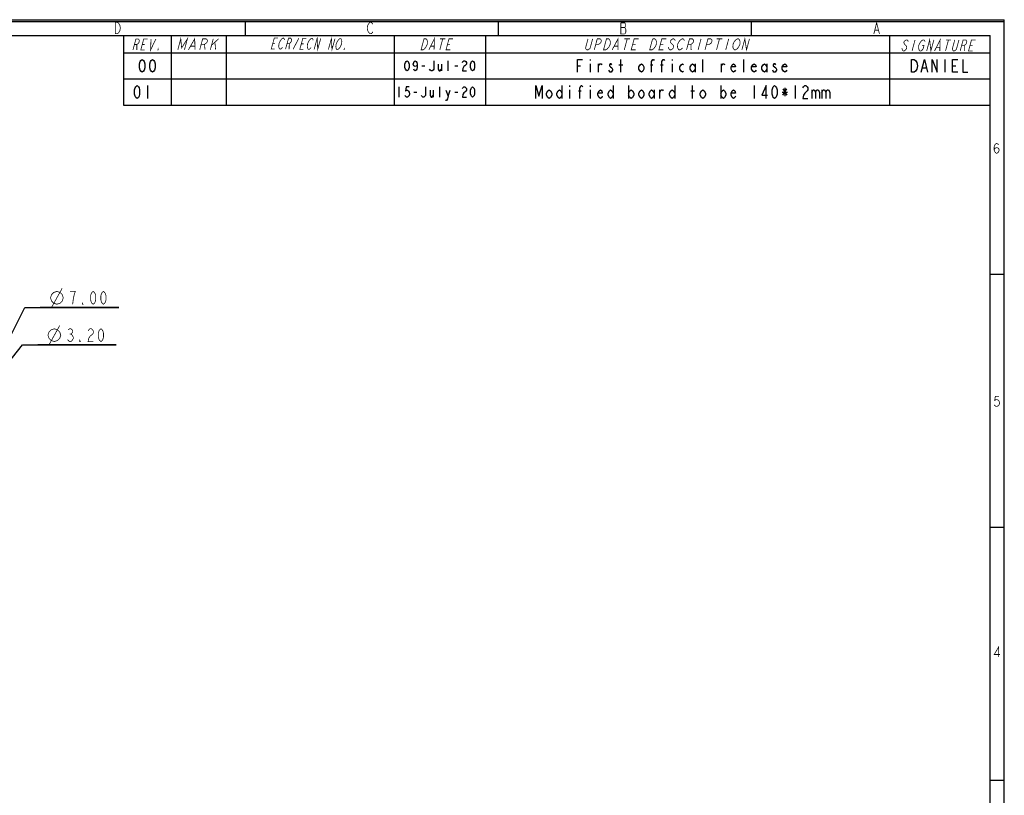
# Model space of a CAD drawing. Header units: millimetres. Extents: x 0 to 420, y 0 to 297.
# Tile 11 of 11: x 228 to 420, y 146 to 297. Entities that reach past the tile are written whole.
import ezdxf

# ---------------------------------------------------------------- set-up
doc = ezdxf.new("R2010")
doc.units = ezdxf.units.MM
doc.header["$LTSCALE"] = 23.1
doc.layers.get('0').update_dxf_attribs({"linetype": 'CONTINUOUS'})
doc.styles.get("Standard").update_dxf_attribs({"font": 'txt', "width": 0.8})
doc.dimstyles.new('DIMSTYLE_2', dxfattribs={"dimtxt": 2.5, "dimasz": 2.5, "dimexe": 1, "dimexo": 1, "dimtad": 1, "dimzin": 0, "dimdsep": 46, "dimtxsty": 'STANDARD', "dimblk": '_FILLED', "dimblk1": '_FILLED', "dimblk2": '_FILLED', "dimcen": 0.09, "dimadec": 0, "dimazin": 0, "dimtp": 0.01, "dimtm": 0.01, "dimtfac": 1, "dimtmove": 0, "dimatfit": 2, "dimldrblk": '_FILLED', "dimfxl": 1, "dimtolj": 1, "dimtzin": 0, "dimarcsym": 0})

# ---------------------------------------------------------------- blocks, each defined once
blk = doc.blocks.new('_FILLED')
at = {"color": 0, "linetype": 'BYBLOCK'}
blk.add_solid([(0, 0), (-1, 0.14), (-1, -0.14)], dxfattribs=at)
blk = doc.blocks.new('*D8')
at = {"color": 2, "linetype": 'CONTINUOUS'}
for p, q in [((219.48, 222.23), (228.83, 240.81)), ((228.83, 240.81), (247.16, 240.81)), ((247.16, 240.81), (231.83, 240.81)), ((221.05, 225.35), (219.48, 222.23)), ((217.91, 219.1), (219.48, 222.23))]:
    blk.add_line(p, q, dxfattribs=at)
at = {"color": 2, "linetype": 'CONTINUOUS', "xscale": 2.5, "yscale": 2.5, "zscale": 2.5}
for p, rotation in [((221.05, 225.35), 63.3002350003), ((217.91, 219.1), 243.3002350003)]:
    blk.add_blockref('_FILLED', p, dxfattribs=dict(at, rotation=rotation))
blk = doc.blocks.new('*D9')
at = {"color": 2, "linetype": 'CONTINUOUS'}
for p, q in [((219.48, 222.23), (228.34, 233.52)), ((228.34, 233.52), (246.68, 233.52)), ((246.68, 233.52), (231.34, 233.52)), ((220.47, 223.49), (219.48, 222.23)), ((218.49, 220.97), (219.48, 222.23))]:
    blk.add_line(p, q, dxfattribs=at)
at = {"color": 2, "linetype": 'CONTINUOUS', "xscale": 2.5, "yscale": 2.5, "zscale": 2.5}
for p, rotation in [((218.49, 220.97), 231.8833175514), ((220.47, 223.49), 51.8833175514)]:
    blk.add_blockref('_FILLED', p, dxfattribs=dict(at, rotation=rotation))

msp = doc.modelspace()

# ---------------------------------------------------------------- linework, layer by layer
at = {"color": 7, "linetype": 'CONTINUOUS', "true_color": 0xf5f5f5}
for p, q in [((0, 297), (420, 297)), ((0.038, 296.671), (419.978, 296.671)), ((271.821, 296.671), (271.821, 293.928)), ((321.207, 296.671), (321.207, 293.928)), ((370.592, 296.671), (370.592, 293.928)), ((419.978, 0.358), (419.978, 296.671)), ((420, 0), (420, 297)), ((2.782, 293.928), (417.234, 293.928)), ((248.092, 293.928), (248.092, 280.32)), ((257.38, 293.928), (257.38, 280.32)), ((268.11, 293.928), (268.11, 280.32)), ((300.891, 293.928), (300.891, 280.32)), ((318.756, 293.928), (318.756, 280.32)), ((397.574, 293.928), (397.574, 280.32)), ((417.234, 3.102), (417.234, 293.928)), ((248.092, 290.551), (417.234, 290.551)), ((310.123, 288.327), (310.123, 286.993)), ((311.423, 286.993), (311.423, 288.993)), ((339.165, 289.243), (339.165, 289.035)), ((339.165, 288.41), (339.165, 286.743)), ((340.79, 286.743), (340.79, 288.41)), ((345.165, 286.743), (345.165, 289.243)), ((355.165, 289.243), (355.165, 289.035)), ((355.165, 288.41), (355.165, 286.743)), ((359.665, 288.41), (359.665, 286.743)), ((361.165, 286.743), (361.165, 289.243)), ((364.79, 286.743), (364.79, 288.41)), ((369.165, 286.743), (369.165, 289.243)), ((373.665, 288.41), (373.665, 286.743)), ((408.404, 289.243), (408.404, 286.743)), ((306.323, 287.993), (306.923, 287.993)), ((312.723, 287.993), (313.323, 287.993)), ((336.665, 287.993), (337.29, 287.993)), ((344.79, 288.202), (345.54, 288.202)), ((350.915, 288.202), (351.415, 288.202)), ((352.915, 288.202), (353.415, 288.202)), ((404.029, 287.577), (404.779, 287.577)), ((409.904, 287.993), (410.529, 287.993)), ((248.092, 285.435), (417.234, 285.435)), ((252.736, 284.128), (252.736, 281.628)), ((301.823, 283.878), (301.823, 281.878)), ((304.723, 282.878), (305.323, 282.878)), ((308.523, 283.211), (308.523, 281.878)), ((309.823, 281.878), (309.823, 283.878)), ((311.423, 282.044), (311.823, 283.211)), ((312.723, 282.878), (313.323, 282.878)), ((248.092, 280.32), (417.234, 280.32)), ((417.234, 247.286), (419.978, 247.286)), ((417.234, 197.9), (419.978, 197.9)), ((417.234, 148.515), (419.978, 148.515))]:
    msp.add_line(p, q, dxfattribs=at)
at = {"color": 7, "linetype": 'CONTINUOUS', "true_color": 0xfffff2}
for p, q in [((333.665, 284.128), (333.665, 281.628)), ((335.165, 284.128), (335.165, 283.919)), ((335.165, 283.294), (335.165, 281.628)), ((336.915, 283.086), (337.415, 283.086)), ((339.165, 284.128), (339.165, 283.919)), ((339.165, 283.294), (339.165, 281.628)), ((343.665, 284.128), (343.665, 281.628)), ((346.665, 284.128), (346.665, 281.628)), ((351.665, 283.294), (351.665, 281.628)), ((352.79, 281.628), (352.79, 283.294)), ((355.665, 284.128), (355.665, 281.628)), ((358.79, 283.086), (359.54, 283.086)), ((359.165, 281.628), (359.165, 284.128)), ((364.665, 284.128), (364.665, 281.628)), ((371.165, 284.128), (371.165, 281.628)), ((376.665, 282.878), (377.665, 282.878)), ((376.79, 283.503), (377.54, 282.253)), ((376.79, 282.253), (377.54, 283.503)), ((377.165, 283.711), (377.165, 282.044)), ((379.165, 284.128), (379.165, 281.628)), ((382.415, 283.294), (382.415, 281.628)), ((384.415, 283.294), (384.415, 281.628))]:
    msp.add_line(p, q, dxfattribs=at)
at = {"color": 7, "linetype": 'CONTINUOUS', "true_color": 0xf5f5f5, "const_width": 0.15}
for points in [[(247.365, 294.821), (247.146, 294.455), (246.926, 294.272), (246.487, 294.272), (246.487, 296.467)], [(246.487, 296.467), (246.926, 296.467), (247.146, 296.284)], [(247.146, 296.284), (247.365, 295.918), (247.475, 295.37), (247.365, 294.821)], [(295.982, 294.455), (295.763, 294.821), (295.653, 295.37), (295.763, 295.918), (295.873, 296.101), (295.982, 296.284), (296.202, 296.467), (296.421, 296.467), (296.641, 296.284), (296.751, 296.101)], [(345.149, 296.379), (345.149, 294.184), (345.917, 294.184)], [(346.136, 295.098), (345.917, 295.464), (346.027, 295.647), (346.027, 296.196), (345.917, 296.379), (345.149, 296.379)], [(394.534, 294.214), (395.083, 296.409), (395.632, 294.214)], [(296.751, 294.638), (296.641, 294.455), (296.421, 294.272), (296.202, 294.272), (295.982, 294.455)], [(345.149, 295.464), (345.917, 295.464)], [(345.917, 294.184), (346.136, 294.549), (346.136, 295.098)], [(394.754, 294.945), (395.412, 294.945)], [(249.93, 291.082), (250.506, 293.231), (250.983, 293.231), (251.125, 293.052), (251.173, 292.873), (251.077, 292.515), (250.933, 292.336), (250.695, 292.157), (250.218, 292.157)], [(250.695, 292.157), (250.693, 291.082)], [(252.217, 291.082), (251.455, 291.082), (252.031, 293.231), (252.793, 293.231)], [(251.743, 292.157), (252.219, 292.157)], [(253.46, 293.231), (253.361, 291.082), (254.413, 293.231)], [(258.685, 291.121), (259.261, 293.269), (259.429, 291.479), (260.556, 293.269), (259.98, 291.121)], [(260.757, 291.121), (261.98, 293.269), (262.052, 291.121)], [(262.958, 291.121), (263.534, 293.269), (264.181, 293.269), (264.392, 293.09), (264.473, 292.911), (264.377, 292.553), (264.2, 292.374), (263.893, 292.195), (263.246, 292.195)], [(263.893, 292.195), (263.994, 291.121)], [(265.605, 293.269), (265.029, 291.121)], [(265.269, 292.016), (266.641, 293.269)], [(265.931, 292.553), (266.065, 291.121)], [(277.617, 291.262), (276.92, 291.267), (277.513, 293.411), (278.21, 293.405)], [(277.217, 292.339), (277.652, 292.336)], [(278.375, 291.793), (278.436, 292.329), (278.672, 292.864), (278.945, 293.22)], [(278.945, 293.22), (279.169, 293.398), (279.343, 293.396), (279.468, 293.216), (279.506, 293.037)], [(279.708, 291.245), (280.302, 293.388), (280.737, 293.385), (280.862, 293.205), (280.9, 293.026), (280.801, 292.668), (280.664, 292.49), (280.441, 292.313), (280.005, 292.317)], [(280.441, 292.313), (280.406, 291.239)], [(281.19, 291.233), (282.306, 293.372)], [(283.194, 291.216), (282.497, 291.222), (283.09, 293.366), (283.787, 293.36)], [(282.794, 292.294), (283.229, 292.29)], [(284.028, 291.389), (283.952, 291.747), (284.014, 292.284), (284.249, 292.819), (284.522, 293.175)], [(284.522, 293.175), (284.746, 293.352), (284.92, 293.351), (285.045, 293.171), (285.083, 292.992)], [(285.286, 291.199), (285.879, 293.343), (285.983, 291.194), (286.576, 293.338)], [(288.074, 291.177), (288.667, 293.321), (288.771, 291.171), (289.364, 293.315)], [(289.605, 291.343), (289.529, 291.702), (289.591, 292.239), (289.826, 292.774), (290.099, 293.13)], [(290.099, 293.13), (290.323, 293.307), (290.497, 293.306), (290.622, 293.126)], [(290.622, 293.126), (290.697, 292.767), (290.636, 292.23), (290.401, 291.695)], [(306.74, 293.269), (307.146, 293.269), (307.301, 293.09), (307.355, 292.911), (307.408, 292.732), (307.366, 292.195), (307.12, 291.658), (306.971, 291.479), (306.821, 291.3), (306.57, 291.121), (306.164, 291.121), (306.74, 293.269)], [(307.687, 291.121), (308.771, 293.269), (308.703, 291.121)], [(310.396, 293.269), (309.82, 291.121)], [(309.888, 293.269), (310.904, 293.269)], [(311.851, 291.121), (311.039, 291.121), (311.615, 293.269), (312.427, 293.269)], [(311.327, 292.195), (311.834, 292.195)], [(339.648, 293.255), (339.168, 291.465), (339.007, 291.286), (338.734, 291.107), (338.509, 291.107), (338.332, 291.286), (338.267, 291.465), (338.747, 293.255)], [(339.972, 291.107), (340.548, 293.255), (341.111, 293.255), (341.288, 293.076), (341.352, 292.897), (341.256, 292.539), (341.096, 292.36), (340.823, 292.181), (340.26, 292.181)], [(342.349, 293.255), (342.799, 293.255), (342.976, 293.076), (343.041, 292.897), (343.105, 292.718), (343.074, 292.181), (342.817, 291.644), (342.657, 291.465), (342.496, 291.286), (342.223, 291.107), (341.773, 291.107), (342.349, 293.255)], [(343.461, 291.107), (344.6, 293.255), (344.587, 291.107)], [(346.4, 293.255), (345.825, 291.107)], [(345.838, 293.255), (346.963, 293.255)], [(348.076, 291.107), (347.175, 291.107), (347.751, 293.255), (348.651, 293.255)], [(347.463, 292.181), (348.026, 292.181)], [(352.109, 292.718), (352.078, 292.181), (351.821, 291.644), (351.661, 291.465), (351.5, 291.286), (351.227, 291.107), (350.777, 291.107), (351.352, 293.255)], [(351.352, 293.255), (351.803, 293.255), (351.98, 293.076), (352.109, 292.718)], [(353.478, 291.107), (352.577, 291.107), (353.153, 293.255), (354.054, 293.255)], [(352.865, 292.181), (353.428, 292.181)], [(355.758, 292.897), (355.694, 293.076), (355.517, 293.255), (355.292, 293.255), (355.019, 293.076), (354.858, 292.897), (354.81, 292.718), (354.875, 292.539)], [(354.875, 292.539), (355.406, 292.002)], [(356.339, 291.286), (356.21, 291.644), (356.242, 292.181), (356.498, 292.718), (356.659, 292.897), (356.819, 293.076), (357.092, 293.255), (357.317, 293.255), (357.495, 293.076), (357.559, 292.897)], [(357.98, 291.107), (358.555, 293.255), (359.118, 293.255), (359.295, 293.076), (359.36, 292.897), (359.264, 292.539), (359.103, 292.36), (358.83, 292.181), (358.268, 292.181)], [(358.83, 292.181), (358.88, 291.107)], [(360.806, 293.255), (360.231, 291.107)], [(361.581, 291.107), (362.157, 293.255), (362.72, 293.255), (362.897, 293.076), (362.961, 292.897), (362.865, 292.539), (362.705, 292.36), (362.432, 292.181), (361.869, 292.181)], [(364.408, 293.255), (363.832, 291.107)], [(363.845, 293.255), (364.971, 293.255)], [(366.209, 293.255), (365.633, 291.107)], [(367.98, 291.465), (367.819, 291.286), (367.546, 291.107), (367.321, 291.107), (367.144, 291.286), (367.079, 291.465), (367.015, 291.644), (367.046, 292.181), (367.303, 292.718), (367.624, 293.076)], [(367.624, 293.076), (367.897, 293.255), (368.122, 293.255), (368.299, 293.076), (368.364, 292.897), (368.428, 292.718), (368.397, 292.181), (368.14, 291.644), (367.98, 291.465)], [(368.784, 291.107), (369.36, 293.255), (369.685, 291.107), (370.26, 293.255)], [(400.443, 292.338), (400.911, 291.801), (400.965, 291.622), (400.869, 291.264), (400.719, 291.085), (400.467, 290.906), (400.263, 290.906), (400.107, 291.085), (400.053, 291.264), (399.999, 291.443)], [(401.253, 292.696), (401.199, 292.875), (401.043, 293.054), (400.839, 293.054), (400.587, 292.875), (400.437, 292.696), (400.389, 292.517), (400.443, 292.338)], [(402.574, 293.054), (401.998, 290.906)], [(403.918, 291.98), (404.326, 291.98), (404.134, 291.264), (403.984, 291.085), (403.732, 290.906), (403.528, 290.906), (403.372, 291.085), (403.318, 291.264), (403.264, 291.443), (403.306, 291.98), (403.552, 292.517), (403.852, 292.875)], [(403.852, 292.875), (404.104, 293.054), (404.308, 293.054), (404.464, 292.875), (404.518, 292.696)], [(404.855, 290.906), (405.431, 293.054), (405.671, 290.906), (406.247, 293.054)], [(406.385, 290.906), (407.471, 293.054), (407.406, 290.906)], [(409.104, 293.054), (408.528, 290.906)], [(408.594, 293.054), (409.614, 293.054)], [(411.144, 293.054), (410.665, 291.264), (410.515, 291.085), (410.263, 290.906), (410.059, 290.906), (409.902, 291.085), (409.848, 291.264), (410.328, 293.054)], [(411.385, 290.906), (411.961, 293.054), (412.471, 293.054), (412.627, 292.875), (412.681, 292.696), (412.585, 292.338), (412.435, 292.159), (412.183, 291.98), (411.673, 291.98)], [(413.834, 290.906), (413.018, 290.906), (413.593, 293.054), (414.41, 293.054)], [(254.886, 291.082), (254.79, 291.082), (254.838, 291.261), (254.886, 291.082)], [(261.208, 291.837), (261.984, 291.837)], [(279.11, 291.608), (278.974, 291.43), (278.75, 291.252), (278.576, 291.254), (278.451, 291.434), (278.375, 291.793)], [(284.687, 291.562), (284.551, 291.384), (284.327, 291.207), (284.153, 291.209), (284.028, 291.389)], [(290.401, 291.695), (290.128, 291.339), (289.904, 291.162), (289.73, 291.163), (289.605, 291.343)], [(291.211, 291.151), (291.124, 291.152), (291.173, 291.331), (291.211, 291.151)], [(308.082, 291.837), (308.692, 291.837)], [(343.878, 291.823), (344.553, 291.823)], [(355.406, 292.002), (355.471, 291.823), (355.375, 291.465), (355.214, 291.286), (354.941, 291.107), (354.716, 291.107), (354.539, 291.286), (354.474, 291.465), (354.41, 291.644)], [(357.175, 291.465), (357.015, 291.286), (356.742, 291.107), (356.517, 291.107), (356.339, 291.286)], [(406.781, 291.622), (407.393, 291.622)], [(412.183, 291.98), (412.201, 290.906)], [(413.305, 291.98), (413.816, 291.98)], [(418.024, 271.539), (418.148, 271.869), (418.518, 272.033), (418.889, 271.869), (419.012, 271.539), (418.889, 271.21), (418.765, 271.046), (418.518, 270.881), (418.271, 271.046), (418.148, 271.21), (418.024, 271.539), (418.024, 272.198), (418.148, 272.527), (418.271, 272.692), (418.518, 272.856), (418.765, 272.692), (418.889, 272.527)], [(418.991, 223.471), (418.25, 223.471), (418.127, 222.648), (418.373, 222.812), (418.62, 222.812), (418.867, 222.648), (418.991, 222.483), (419.114, 222.154), (418.991, 221.825), (418.867, 221.66), (418.62, 221.495), (418.373, 221.495), (418.127, 221.66), (418.003, 221.825)], [(418.9, 172.54), (418.9, 174.515), (418.036, 173.034), (419.147, 173.034)]]:
    msp.add_lwpolyline(points, dxfattribs=at)
at = {"color": 7, "linetype": 'CONTINUOUS', "true_color": 0xf5f5f5}
for points in [[(251.736, 286.743), (251.486, 286.952), (251.361, 287.16), (251.236, 287.577), (251.236, 288.41), (251.361, 288.827), (251.486, 289.035), (251.736, 289.243), (251.986, 289.035), (252.111, 288.827), (252.236, 288.41), (252.236, 287.577), (252.111, 287.16), (251.986, 286.952), (251.736, 286.743)], [(253.736, 286.743), (253.486, 286.952), (253.361, 287.16), (253.236, 287.577), (253.236, 288.41), (253.361, 288.827), (253.486, 289.035), (253.736, 289.243), (253.986, 289.035), (254.111, 288.827), (254.236, 288.41), (254.236, 287.577), (254.111, 287.16), (253.986, 286.952), (253.736, 286.743)], [(303.423, 286.993), (303.223, 287.16), (303.123, 287.327), (303.023, 287.66), (303.023, 288.327), (303.123, 288.66), (303.223, 288.827), (303.423, 288.993), (303.623, 288.827), (303.723, 288.66), (303.823, 288.327), (303.823, 287.66), (303.723, 287.327), (303.623, 287.16), (303.423, 286.993)], [(305.423, 288.327), (305.323, 287.993), (305.023, 287.827), (304.723, 287.993), (304.623, 288.327), (304.723, 288.66), (304.823, 288.827), (305.023, 288.993), (305.223, 288.827), (305.323, 288.66), (305.423, 288.327), (305.423, 287.66), (305.323, 287.327), (305.223, 287.16), (305.023, 286.993), (304.823, 287.16), (304.723, 287.327)], [(308.623, 288.993), (308.623, 287.327), (308.523, 287.16), (308.323, 286.993), (308.123, 286.993), (307.923, 287.16), (307.823, 287.327)], [(309.523, 288.327), (309.523, 287.327), (309.723, 286.993), (309.923, 286.993), (310.123, 287.327)], [(314.223, 288.66), (314.323, 288.827), (314.523, 288.993), (314.723, 288.993), (314.923, 288.827), (315.023, 288.66), (315.023, 288.327), (314.923, 288.16), (314.723, 287.993), (314.523, 287.827), (314.323, 287.493), (314.223, 286.993), (315.023, 286.993)], [(316.223, 286.993), (316.023, 287.16), (315.923, 287.327), (315.823, 287.66), (315.823, 288.327), (315.923, 288.66), (316.023, 288.827), (316.223, 288.993), (316.423, 288.827), (316.523, 288.66), (316.623, 288.327), (316.623, 287.66), (316.523, 287.327), (316.423, 287.16), (316.223, 286.993)], [(336.665, 286.743), (336.665, 289.243), (337.665, 289.243)], [(340.79, 287.993), (341.04, 288.41), (341.29, 288.41), (341.415, 288.202)], [(343.415, 288.202), (343.29, 288.41), (343.04, 288.41), (342.915, 288.202), (342.915, 287.993), (343.165, 287.785), (343.415, 287.577), (343.54, 287.368), (343.54, 287.16), (343.415, 286.952), (343.29, 286.743), (343.04, 286.743), (342.915, 286.952), (342.79, 287.16)], [(349.665, 287.368), (349.415, 286.952), (349.165, 286.743), (348.915, 286.952), (348.665, 287.368), (348.665, 287.785), (348.915, 288.202), (349.165, 288.41), (349.415, 288.202), (349.665, 287.785), (349.665, 287.368)], [(351.165, 286.743), (351.165, 288.827), (351.415, 289.243), (351.54, 289.243), (351.665, 289.035)], [(353.165, 286.743), (353.165, 288.827), (353.415, 289.243), (353.54, 289.243), (353.665, 289.035)], [(357.415, 286.952), (357.165, 286.743), (356.915, 286.952), (356.665, 287.368), (356.665, 287.785), (356.915, 288.202), (357.165, 288.41), (357.415, 288.202)], [(359.665, 287.368), (359.415, 286.952), (359.165, 286.743), (358.915, 286.952), (358.665, 287.368), (358.665, 287.785), (358.915, 288.202), (359.165, 288.41), (359.415, 288.202), (359.665, 287.785)], [(364.79, 287.993), (365.04, 288.41), (365.29, 288.41), (365.415, 288.202)], [(367.54, 287.16), (367.415, 286.952), (367.165, 286.743), (366.915, 286.952), (366.665, 287.368), (366.665, 287.785), (366.915, 288.202), (367.165, 288.41), (367.415, 288.202), (367.54, 287.785), (366.665, 287.785)], [(371.54, 287.16), (371.415, 286.952), (371.165, 286.743), (370.915, 286.952), (370.665, 287.368), (370.665, 287.785), (370.915, 288.202), (371.165, 288.41), (371.415, 288.202), (371.54, 287.785), (370.665, 287.785)], [(373.665, 287.368), (373.415, 286.952), (373.165, 286.743), (372.915, 286.952), (372.665, 287.368), (372.665, 287.785), (372.915, 288.202), (373.165, 288.41), (373.415, 288.202), (373.665, 287.785)], [(375.415, 288.202), (375.29, 288.41), (375.04, 288.41), (374.915, 288.202), (374.915, 287.993), (375.165, 287.785), (375.415, 287.577), (375.54, 287.368), (375.54, 287.16), (375.415, 286.952), (375.29, 286.743), (375.04, 286.743), (374.915, 286.952), (374.79, 287.16)], [(377.54, 287.16), (377.415, 286.952), (377.165, 286.743), (376.915, 286.952), (376.665, 287.368), (376.665, 287.785), (376.915, 288.202), (377.165, 288.41), (377.415, 288.202), (377.54, 287.785), (376.665, 287.785)], [(401.904, 289.243), (402.404, 289.243), (402.654, 289.035), (402.779, 288.827), (402.904, 288.618), (403.029, 287.993), (402.904, 287.368), (402.779, 287.16), (402.654, 286.952), (402.404, 286.743), (401.904, 286.743), (401.904, 289.243)], [(403.779, 286.743), (404.404, 289.243), (405.029, 286.743)], [(405.904, 286.743), (405.904, 289.243), (406.904, 286.743), (406.904, 289.243)], [(410.904, 286.743), (409.904, 286.743), (409.904, 289.243), (410.904, 289.243)], [(411.904, 289.243), (411.904, 286.743), (412.904, 286.743)], [(250.736, 281.628), (250.486, 281.836), (250.361, 282.044), (250.236, 282.461), (250.236, 283.294), (250.361, 283.711), (250.486, 283.919), (250.736, 284.128), (250.986, 283.919), (251.111, 283.711), (251.236, 283.294), (251.236, 282.461), (251.111, 282.044), (250.986, 281.836), (250.736, 281.628)], [(303.823, 283.878), (303.223, 283.878), (303.123, 283.044), (303.323, 283.211), (303.523, 283.211), (303.723, 283.044), (303.823, 282.878), (303.923, 282.544), (303.823, 282.211), (303.723, 282.044), (303.523, 281.878), (303.323, 281.878), (303.123, 282.044), (303.023, 282.211)], [(307.023, 283.878), (307.023, 282.211), (306.923, 282.044), (306.723, 281.878), (306.523, 281.878), (306.323, 282.044), (306.223, 282.211)], [(307.923, 283.211), (307.923, 282.211), (308.123, 281.878), (308.323, 281.878), (308.523, 282.211)], [(311.023, 283.211), (311.423, 282.044), (311.323, 281.544), (311.123, 281.211), (310.923, 281.211)], [(314.223, 283.544), (314.323, 283.711), (314.523, 283.878), (314.723, 283.878), (314.923, 283.711), (315.023, 283.544), (315.023, 283.211), (314.923, 283.044), (314.723, 282.878), (314.523, 282.711), (314.323, 282.378), (314.223, 281.878), (315.023, 281.878)], [(316.223, 281.878), (316.023, 282.044), (315.923, 282.211), (315.823, 282.544), (315.823, 283.211), (315.923, 283.544), (316.023, 283.711), (316.223, 283.878), (316.423, 283.711), (316.523, 283.544), (316.623, 283.211), (316.623, 282.544), (316.523, 282.211), (316.423, 282.044), (316.223, 281.878)]]:
    msp.add_lwpolyline(points, dxfattribs=at)
at = {"color": 7, "linetype": 'CONTINUOUS', "true_color": 0xfffff2}
for points in [[(328.54, 281.628), (328.54, 284.128), (329.165, 282.044), (329.79, 284.128), (329.79, 281.628)], [(331.665, 282.253), (331.415, 281.836), (331.165, 281.628), (330.915, 281.836), (330.665, 282.253), (330.665, 282.669), (330.915, 283.086), (331.165, 283.294), (331.415, 283.086), (331.665, 282.669), (331.665, 282.253)], [(333.665, 282.253), (333.415, 281.836), (333.165, 281.628), (332.915, 281.836), (332.665, 282.253), (332.665, 282.669), (332.915, 283.086), (333.165, 283.294), (333.415, 283.086), (333.665, 282.669)], [(337.165, 281.628), (337.165, 283.711), (337.415, 284.128), (337.54, 284.128), (337.665, 283.919)], [(341.54, 282.044), (341.415, 281.836), (341.165, 281.628), (340.915, 281.836), (340.665, 282.253), (340.665, 282.669), (340.915, 283.086), (341.165, 283.294), (341.415, 283.086), (341.54, 282.669), (340.665, 282.669)], [(343.665, 282.253), (343.415, 281.836), (343.165, 281.628), (342.915, 281.836), (342.665, 282.253), (342.665, 282.669), (342.915, 283.086), (343.165, 283.294), (343.415, 283.086), (343.665, 282.669)], [(346.665, 282.669), (346.915, 283.086), (347.165, 283.294), (347.415, 283.086), (347.665, 282.669), (347.665, 282.253), (347.415, 281.836), (347.165, 281.628), (346.915, 281.836), (346.665, 282.253)], [(349.665, 282.253), (349.415, 281.836), (349.165, 281.628), (348.915, 281.836), (348.665, 282.253), (348.665, 282.669), (348.915, 283.086), (349.165, 283.294), (349.415, 283.086), (349.665, 282.669), (349.665, 282.253)], [(351.665, 282.253), (351.415, 281.836), (351.165, 281.628), (350.915, 281.836), (350.665, 282.253), (350.665, 282.669), (350.915, 283.086), (351.165, 283.294), (351.415, 283.086), (351.665, 282.669)], [(352.79, 282.878), (353.04, 283.294), (353.29, 283.294), (353.415, 283.086)], [(355.665, 282.253), (355.415, 281.836), (355.165, 281.628), (354.915, 281.836), (354.665, 282.253), (354.665, 282.669), (354.915, 283.086), (355.165, 283.294), (355.415, 283.086), (355.665, 282.669)], [(361.665, 282.253), (361.415, 281.836), (361.165, 281.628), (360.915, 281.836), (360.665, 282.253), (360.665, 282.669), (360.915, 283.086), (361.165, 283.294), (361.415, 283.086), (361.665, 282.669), (361.665, 282.253)], [(364.665, 282.669), (364.915, 283.086), (365.165, 283.294), (365.415, 283.086), (365.665, 282.669), (365.665, 282.253), (365.415, 281.836), (365.165, 281.628), (364.915, 281.836), (364.665, 282.253)], [(367.54, 282.044), (367.415, 281.836), (367.165, 281.628), (366.915, 281.836), (366.665, 282.253), (366.665, 282.669), (366.915, 283.086), (367.165, 283.294), (367.415, 283.086), (367.54, 282.669), (366.665, 282.669)], [(373.54, 281.628), (373.54, 284.128), (372.665, 282.253), (373.79, 282.253)], [(375.165, 281.628), (374.915, 281.836), (374.79, 282.044), (374.665, 282.461), (374.665, 283.294), (374.79, 283.711), (374.915, 283.919), (375.165, 284.128), (375.415, 283.919), (375.54, 283.711), (375.665, 283.294), (375.665, 282.461), (375.54, 282.044), (375.415, 281.836), (375.165, 281.628)], [(380.665, 283.711), (380.79, 283.919), (381.04, 284.128), (381.29, 284.128), (381.54, 283.919), (381.665, 283.711), (381.665, 283.294), (381.54, 283.086), (381.29, 282.878), (381.04, 282.669), (380.79, 282.253), (380.665, 281.628), (381.665, 281.628)], [(382.415, 282.878), (382.665, 283.294), (382.915, 283.294), (383.165, 282.878), (383.165, 281.628)], [(383.165, 282.878), (383.415, 283.294), (383.665, 283.294), (383.915, 282.878), (383.915, 281.628)], [(384.415, 282.878), (384.665, 283.294), (384.915, 283.294), (385.165, 282.878), (385.165, 281.628)], [(385.165, 282.878), (385.415, 283.294), (385.665, 283.294), (385.915, 282.878), (385.915, 281.628)]]:
    msp.add_lwpolyline(points, dxfattribs=at)
at = {"color": 2, "linetype": 'CONTINUOUS', "const_width": 0.15}
for points in [[(234.038, 240.814), (236.122, 244.564)], [(233.83, 242.689), (234.038, 243.314), (234.455, 243.73), (235.08, 243.939), (235.705, 243.73), (236.122, 243.314), (236.33, 242.689), (236.122, 242.064), (235.705, 241.647), (235.08, 241.439), (234.455, 241.647), (234.038, 242.064), (233.83, 242.689)], [(238.413, 243.105), (238.663, 243.939), (237.663, 243.939)], [(238.163, 241.439), (238.288, 242.48), (238.413, 243.105)], [(242.163, 241.439), (241.913, 241.647), (241.788, 241.855), (241.663, 242.272), (241.663, 243.105), (241.788, 243.522), (241.913, 243.73), (242.163, 243.939), (242.413, 243.73), (242.538, 243.522), (242.663, 243.105), (242.663, 242.272), (242.538, 241.855), (242.413, 241.647), (242.163, 241.439)], [(244.163, 241.439), (243.913, 241.647), (243.788, 241.855), (243.663, 242.272), (243.663, 243.105), (243.788, 243.522), (243.913, 243.73), (244.163, 243.939), (244.413, 243.73), (244.538, 243.522), (244.663, 243.105), (244.663, 242.272), (244.538, 241.855), (244.413, 241.647), (244.163, 241.439)], [(240.163, 241.439), (240.038, 241.439), (240.038, 241.647), (240.163, 241.439)], [(233.343, 235.397), (233.552, 236.022), (233.968, 236.438), (234.593, 236.647), (235.218, 236.438), (235.635, 236.022), (235.843, 235.397), (235.635, 234.772), (235.218, 234.355), (234.593, 234.147), (233.968, 234.355), (233.552, 234.772), (233.343, 235.397)], [(233.552, 233.522), (235.635, 237.272)], [(237.302, 236.438), (237.552, 236.647), (237.802, 236.647), (238.052, 236.438), (238.177, 236.23), (238.177, 236.022), (238.052, 235.813), (237.802, 235.605), (238.052, 235.397)], [(241.177, 236.23), (241.302, 236.438), (241.552, 236.647), (241.802, 236.647), (242.052, 236.438), (242.177, 236.23), (242.177, 235.813), (242.052, 235.605)], [(243.677, 234.147), (243.427, 234.355), (243.302, 234.563), (243.177, 234.98), (243.177, 235.813), (243.302, 236.23), (243.427, 236.438), (243.677, 236.647), (243.927, 236.438), (244.052, 236.23), (244.177, 235.813), (244.177, 234.98), (244.052, 234.563), (243.927, 234.355), (243.677, 234.147)], [(238.052, 234.355), (237.802, 234.147), (237.552, 234.147), (237.302, 234.355), (237.177, 234.563)], [(237.552, 235.605), (237.802, 235.605)], [(238.052, 235.397), (238.302, 234.98), (238.302, 234.772), (238.052, 234.355)], [(239.677, 234.147), (239.552, 234.147), (239.552, 234.355), (239.677, 234.147)], [(242.052, 235.605), (241.552, 235.188), (241.302, 234.772), (241.177, 234.147), (242.177, 234.147)]]:
    msp.add_lwpolyline(points, dxfattribs=at)

# ---------------------------------------------------------------- dimensions: what is measured, and where the dimension line sits
at = {"color": 2, "linetype": 'CONTINUOUS'}
for p1, p2, picture, middle in [((221.055, 225.354), (217.91, 219.101), '*D8', (233.83, 241.439)), ((220.47, 223.486), (218.495, 220.969), '*D9', (233.343, 234.147))]:
    dim = msp.add_diameter_dim_2p(p1=p1, p2=p2, text='%%c<>', dimstyle='DIMSTYLE_2', override={"dimtih": 1, "dimtoh": 1, "dimpost": '<>'}, dxfattribs=at)
    dim.commit()
    dim.dimension.update_dxf_attribs({"geometry": picture, "text_midpoint": middle, "dimtype": 163})

doc.saveas('drawing.dxf')
